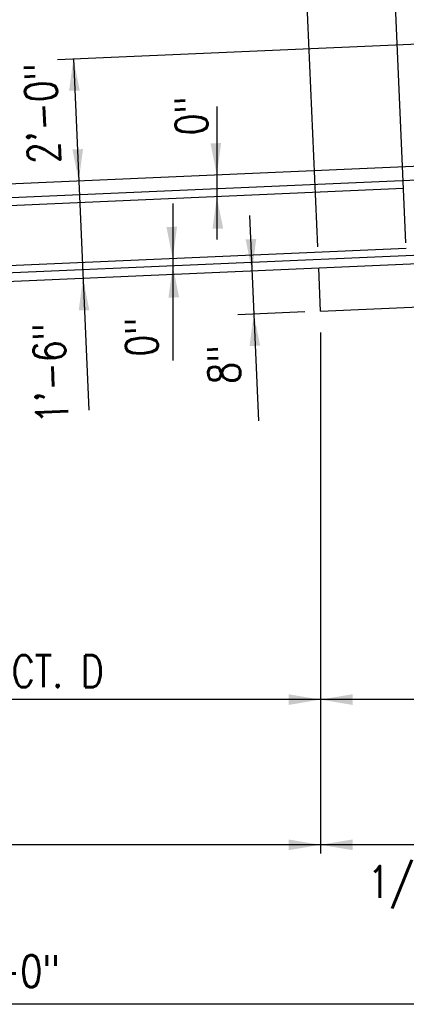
# Model space of a CAD drawing. Header units: inches. Extents: x -9715 to 32893, y -15613 to -1138.
# Tile 122 of 256: x 7444 to 7516, y -6095 to -5911. Entities that reach past the tile are written whole.
import ezdxf

# ---------------------------------------------------------------- set-up
doc = ezdxf.new("R2010")
doc.units = ezdxf.units.IN
doc.header["$MEASUREMENT"] = 0
for name, color, linetype in [('S-ANNO-DIMS', 2, 'Continuous'), ('S-ANNO-TEXT', 2, 'Continuous'), ('S1', 2, 'Continuous'), ('S3', 4, 'Continuous')]:
    doc.layers.add(name, color=color, linetype=linetype)
doc.styles.add('125', font='romans.shx', dxfattribs={"width": 0.8, "height": 2})

msp = doc.modelspace()

# ---------------------------------------------------------------- linework, layer by layer
at = {"layer": 'S-ANNO-DIMS'}
for p, q in [((7516.0303, -5952.35005), (7513.35099, -5890.98373)), ((7499.54662, -5953.06975), (7496.86731, -5891.70342)), ((7453.73825, -5917.85608), (7456.61098, -5983.65249)), ((7480.61765, -5926.79006), (7480.61765, -5951.71491)), ((7472.35719, -5944.98899), (7472.35719, -5974.38299)), ((7486.74153, -5947.18273), (7488.42338, -5985.70341)), ((7497.08741, -5965.24727), (7484.56323, -5965.79409)), ((7500.07261, -5969.12605), (7500.07261, -6066.7134)), ((7884.75185, -6037.90475), (7284.92347, -6037.90475)), ((7584.26404, -6065.1113), (7244.08271, -6065.1113)), ((7584.26404, -6094.99175), (7284.92347, -6094.99175))]:
    msp.add_line(p, q, dxfattribs=at)
for points in [[(7452.93912, -5923.86166), (7454.93007, -5923.79622), (7453.73825, -5917.85608)], [(7479.43915, -5933.70583), (7481.43024, -5933.64485), (7480.61765, -5939.64863)], [(7453.56056, -5934.83572), (7455.55166, -5934.77473), (7454.73906, -5940.77851)], [(7479.81851, -5949.7127), (7481.80947, -5949.64725), (7480.61765, -5943.70711)], [(7471.17869, -5949.38), (7473.16979, -5949.31902), (7472.35719, -5955.3228)], [(7486.01881, -5951.67907), (7488.00991, -5951.61808), (7487.19731, -5957.62186)], [(7471.55806, -5962.61378), (7473.54902, -5962.54833), (7472.35719, -5956.60819)], [(7454.73568, -5965.00986), (7456.72664, -5964.94442), (7455.53482, -5959.00428)], [(7486.7493, -5971.66934), (7488.74025, -5971.60389), (7487.54843, -5965.66376)], [(7494.09652, -6038.90076), (7494.09652, -6036.90873), (7500.07261, -6037.90475)], [(7506.0487, -6038.90076), (7506.0487, -6036.90873), (7500.07261, -6037.90475)], [(7494.09652, -6066.10732), (7494.09652, -6064.11529), (7500.07261, -6065.1113)], [(7506.0487, -6066.10732), (7506.0487, -6064.11529), (7500.07261, -6065.1113)]]:
    msp.add_solid(points, dxfattribs=at)
at = {"layer": 'S1'}
msp.add_lwpolyline([(7450.77718, -5917.98536), (7555.84091, -5913.39818)], dxfattribs=at)
at = {"layer": 'S1', "color": 3}
for points in [[(7548.88253, -5936.66812), (7305.41414, -5947.29818)], [(7878.65354, -5940.53052), (7290.93715, -5966.19077)]]:
    msp.add_lwpolyline(points, dxfattribs=at)
at = {"layer": 'S1', "color": 1}
for points in [[(7500.07261, -5965.11694), (7499.72149, -5957.07505)], [(7500.07261, -5965.11694), (7668.45548, -5957.76518)]]:
    msp.add_lwpolyline(points, dxfattribs=at)
at = {"layer": 'S3', "color": 4}
msp.add_line((7278.41195, -5965.07602), (7906.73191, -5937.64298), dxfattribs=at)
for points in [[(7843.15707, -5926.4675), (7328.41765, -5948.84961)], [(7515.58628, -5942.18035), (7340.79249, -5949.81201)], [(7516.07675, -5953.41396), (7341.28296, -5961.04562)]]:
    msp.add_lwpolyline(points, dxfattribs=at)

# ---------------------------------------------------------------- texts
at = {"layer": 'S-ANNO-TEXT', "style": '125', "width": 0.8}
for s, p in [('2\'-0"', (7451.26581, -5937.38463)), ('0"', (7478.96694, -5932.07802)), ('0"', (7469.64939, -5973.53232)), ('1\'-6"', (7452.8436, -5986.10474)), ('8"', (7485.09756, -5978.67797))]:
    msp.add_text(s, height=6, rotation=92.5, dxfattribs=at).set_placement(p)
for s, p in [(' #6 T&B AT SECT. D', (7392.58626, -6035.59742)), ('1/2 COL. STRIP', (7508.92954, -6075.0654)), ('25\'-0"', (7428.16804, -6091.78282))]:
    msp.add_text(s, height=6, dxfattribs=at).set_placement(p)

doc.saveas('drawing.dxf')
